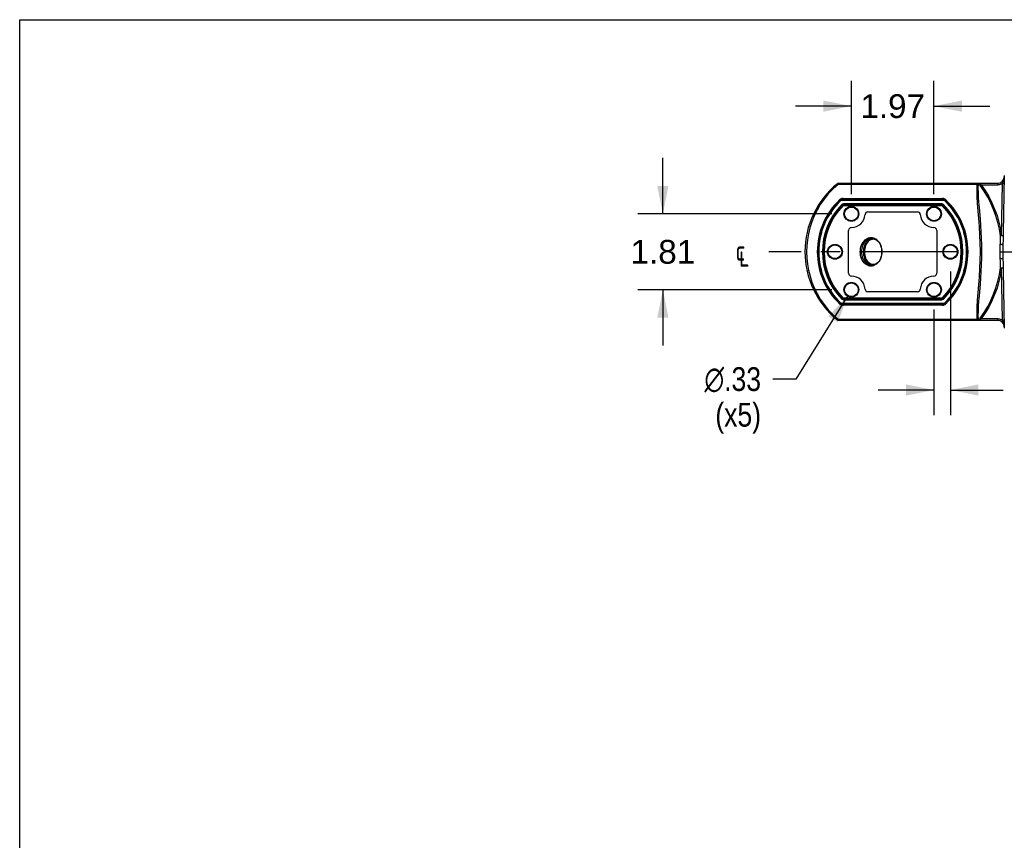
# Model space of a CAD drawing. Header units: inches. Extents: x 0 to 113, y 0 to 73.
# Tile 5 of 12: x 0 to 23, y 54 to 73. Entities that reach past the tile are written whole.
import ezdxf

# ---------------------------------------------------------------- set-up
doc = ezdxf.new("R2010")
doc.units = ezdxf.units.IN
doc.header["$LTSCALE"] = 6.233333
doc.header["$MEASUREMENT"] = 0
doc.linetypes.add('CENTER', pattern=[0.6, 0.375, -0.075, 0.075, -0.075])
doc.layers.get('0').update_dxf_attribs({"linetype": 'CONTINUOUS'})
doc.layers.add('DEFAULT_1', color=7, linetype='CENTER')
doc.styles.get("Standard").update_dxf_attribs({"font": 'arial.ttf'})
doc.styles.add('TEXTSTYLE_1', font='gdt', dxfattribs={"width": 0.8})
doc.dimstyles.new('DIMSTYLE_1', dxfattribs={"dimtxt": 0.566667, "dimasz": 0.666667, "dimexe": 0.09, "dimexo": 0.07, "dimgap": 0.0425, "dimtad": 0, "dimtih": 1, "dimtoh": 1, "dimzin": 4, "dimdsep": 46, "dimtxsty": 'Standard', "dimblk": '_FILLED', "dimblk1": '_FILLED', "dimblk2": '_FILLED', "dimcen": 0.09, "dimadec": 3, "dimazin": 1, "dimtfac": 1, "dimtdec": 3, "dimtofl": 0, "dimtmove": 0, "dimatfit": 3, "dimldrblk": '_FILLED', "dimfxl": 0, "dimtolj": 1, "dimtzin": 4, "dimarcsym": 0})
doc.dimstyles.new('DIMSTYLE_3', dxfattribs={"dimtxt": 0.566667, "dimasz": 0.666667, "dimexe": 0.09, "dimexo": 0.07, "dimgap": 0.09, "dimtad": 0, "dimtih": 1, "dimtoh": 1, "dimzin": 4, "dimdsep": 46, "dimtxsty": 'Standard', "dimblk": '_FILLED', "dimblk1": '_FILLED', "dimblk2": '_FILLED', "dimcen": 0.09, "dimadec": 3, "dimazin": 1, "dimtfac": 1, "dimtdec": 3, "dimtofl": 0, "dimtmove": 0, "dimatfit": 1, "dimldrblk": '_FILLED', "dimfxl": 0, "dimtolj": 1, "dimtzin": 4, "dimarcsym": 0})

# ---------------------------------------------------------------- blocks, each defined once
blk = doc.blocks.new('_FILLED')
at = {"color": 0, "linetype": 'ByBlock'}
blk.add_solid([(0, 0), (-1, 0.2), (-1, -0.2)], dxfattribs=at)
blk = doc.blocks.new('*D6')
at = {"color": 2, "linetype": 'Continuous'}
for p, q in [((19.838, 69.17), (19.838, 71.872)), ((21.807, 69.17), (21.807, 71.872)), ((19.838, 71.272), (18.505, 71.272)), ((21.807, 71.272), (23.14, 71.272))]:
    blk.add_line(p, q, dxfattribs=at)
at = {"color": 2, "linetype": 'Continuous', "xscale": 0.6666666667, "yscale": 0.6666666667, "zscale": 0.6666666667}
blk.add_blockref('_FILLED', (19.838, 71.272), dxfattribs=at)
at = {"color": 2, "linetype": 'Continuous', "xscale": 0.6666666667, "yscale": 0.6666666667, "zscale": 0.6666666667, "rotation": 180}
blk.add_blockref('_FILLED', (21.807, 71.272), dxfattribs=at)
at = {"color": 2, "linetype": 'Continuous', "insert": (20.823, 71.555), "char_height": 0.5667, "width": 1.5399, "attachment_point": 2, "line_spacing_factor": 0.9}
blk.add_mtext('1.97', dxfattribs=at)
blk = doc.blocks.new('*D7')
at = {"color": 2, "linetype": 'Continuous'}
for p, q in [((15.342, 68.703), (15.342, 70.036)), ((19.372, 68.703), (14.742, 68.703)), ((19.372, 66.892), (14.742, 66.892)), ((15.342, 66.892), (15.342, 65.559))]:
    blk.add_line(p, q, dxfattribs=at)
at = {"color": 2, "linetype": 'Continuous', "xscale": 0.6666666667, "yscale": 0.6666666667, "zscale": 0.6666666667}
for p, rotation in [((15.342, 68.703), 270), ((15.342, 66.892), 90)]:
    blk.add_blockref('_FILLED', p, dxfattribs=dict(at, rotation=rotation))
at = {"color": 2, "linetype": 'Continuous', "insert": (15.342, 68.081), "char_height": 0.5667, "width": 1.5399, "attachment_point": 2, "line_spacing_factor": 0.9}
blk.add_mtext('1.81', dxfattribs=at)
blk = doc.blocks.new('*D8')
at = {"color": 2, "linetype": 'Continuous'}
for p, q in [((22.201, 67.331), (22.201, 63.901)), ((21.807, 66.425), (21.807, 63.901)), ((21.807, 64.501), (20.474, 64.501)), ((22.201, 64.501), (23.458, 64.501))]:
    blk.add_line(p, q, dxfattribs=at)
at = {"color": 2, "linetype": 'Continuous', "xscale": 0.6666666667, "yscale": 0.6666666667, "zscale": 0.6666666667}
blk.add_blockref('_FILLED', (21.807, 64.501), dxfattribs=at)
at = {"color": 2, "linetype": 'Continuous', "xscale": 0.6666666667, "yscale": 0.6666666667, "zscale": 0.6666666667, "rotation": 180}
blk.add_blockref('_FILLED', (22.201, 64.501), dxfattribs=at)
at = {"color": 2, "linetype": 'Continuous', "insert": (23.741, 64.784), "char_height": 0.5667, "width": 1.75477, "attachment_point": 1, "line_spacing_factor": 0.9}
blk.add_mtext('.39\\PTYP.', dxfattribs=at)
blk = doc.blocks.new('*D9')
at = {"color": 2, "linetype": 'Continuous'}
for p, q in [((19.752, 66.753), (18.516, 64.762)), ((18.516, 64.762), (17.966, 64.762))]:
    blk.add_line(p, q, dxfattribs=at)
at = {"color": 2, "linetype": 'Continuous', "xscale": 0.6666666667, "yscale": 0.6666666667, "zscale": 0.6666666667, "rotation": 58.167559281}
blk.add_blockref('_FILLED', (19.752, 66.753), dxfattribs=at)
at = {"color": 2, "linetype": 'Continuous', "insert": (17.683, 65.045), "char_height": 0.56667, "width": 1.85518, "attachment_point": 3, "line_spacing_factor": 0.9, "style": 'TEXTSTYLE_1'}
blk.add_mtext('{\\fgdt;n}\\fArial;.33\\P(x5)', dxfattribs=at)

msp = doc.modelspace()

# ---------------------------------------------------------------- linework, layer by layer
at = {"color": 7, "linetype": 'Continuous'}
for p, q in [((0, 0), (0, 73.333)), ((0, 73.333), (113.333, 73.333)), ((23.486, 69.617), (23.454, 67.797)), ((19.529, 69.414), (19.529, 69.431)), ((19.529, 69.431), (23.328, 69.431)), ((19.529, 69.414), (22.838, 69.414)), ((22.838, 69.431), (22.838, 69.414)), ((22.899, 69.409), (22.86, 69.409)), ((22.924, 69.384), (22.936, 69.393)), ((22.936, 69.393), (23.328, 69.393)), ((23.328, 69.431), (23.328, 69.393)), ((23.421, 68.181), (23.443, 69.43)), ((23.443, 69.43), (23.45, 69.446)), ((19.586, 69.047), (19.591, 69.048)), ((19.591, 69.048), (19.596, 69.048)), ((22.049, 69.048), (19.596, 69.048)), ((19.597, 69.028), (19.597, 69.048)), ((19.639, 69.071), (22.006, 69.071)), ((22.049, 69.048), (22.049, 69.028)), ((22.07, 69.053), (22.067, 69.054)), ((19.558, 69.039), (19.566, 69.046)), ((19.57, 69.036), (19.583, 69.023)), ((19.597, 69.028), (22.049, 69.028)), ((19.606, 68.923), (19.635, 68.895)), ((19.62, 68.909), (19.621, 68.909)), ((19.648, 68.921), (19.643, 68.921)), ((19.649, 68.901), (19.648, 68.941)), ((21.997, 68.941), (19.648, 68.941)), ((19.649, 68.921), (19.648, 68.921)), ((21.997, 68.921), (19.649, 68.921)), ((19.649, 68.901), (21.997, 68.901)), ((21.997, 68.941), (21.997, 68.901)), ((21.997, 68.921), (21.997, 68.921)), ((22.011, 68.895), (22.039, 68.923)), ((22.025, 68.909), (22.025, 68.909)), ((22.062, 69.023), (22.076, 69.037)), ((22.068, 69.043), (22.072, 69.041)), ((22.072, 69.041), (22.076, 69.038)), ((22.079, 69.046), (22.088, 69.038)), ((20.232, 68.751), (21.414, 68.751)), ((19.771, 67.286), (19.771, 68.309)), ((20.365, 68.113), (20.337, 68.116)), ((20.36, 68.131), (20.388, 68.119)), ((21.874, 68.309), (21.874, 67.286)), ((23.387, 67.797), (23.394, 68.178)), ((23.398, 68.178), (23.394, 68.178)), ((23.411, 68.18), (23.398, 68.178)), ((23.421, 68.181), (23.411, 68.18)), ((20.05, 67.798), (20.077, 67.798)), ((23.394, 67.417), (23.387, 67.797)), ((23.387, 67.797), (24.657, 67.797)), ((23.454, 67.797), (23.486, 65.978)), ((20.365, 67.482), (20.337, 67.479)), ((20.346, 67.481), (20.365, 67.482)), ((23.411, 67.415), (23.421, 67.414)), ((23.443, 66.165), (23.421, 67.414)), ((19.635, 66.7), (19.606, 66.672)), ((21.414, 66.844), (20.232, 66.844)), ((22.039, 66.672), (22.011, 66.7)), ((19.566, 66.549), (19.558, 66.556)), ((19.583, 66.572), (19.569, 66.558)), ((19.573, 66.554), (19.569, 66.557)), ((19.577, 66.551), (19.573, 66.554)), ((19.576, 66.542), (19.578, 66.541)), ((19.596, 66.546), (22.049, 66.546)), ((19.597, 66.547), (19.597, 66.567)), ((22.049, 66.567), (19.597, 66.567)), ((19.621, 66.686), (19.62, 66.685)), ((22.006, 66.524), (19.639, 66.524)), ((19.648, 66.654), (19.649, 66.694)), ((19.648, 66.674), (19.649, 66.674)), ((21.997, 66.674), (19.648, 66.674)), ((19.648, 66.654), (21.997, 66.654)), ((21.997, 66.694), (19.649, 66.694)), ((21.997, 66.694), (21.997, 66.654)), ((21.997, 66.674), (21.997, 66.674)), ((21.997, 66.674), (22.002, 66.674)), ((22.021, 66.682), (22.025, 66.685)), ((22.025, 66.685), (22.025, 66.686)), ((22.049, 66.567), (22.049, 66.547)), ((22.054, 66.547), (22.049, 66.546)), ((22.059, 66.548), (22.054, 66.547)), ((22.075, 66.558), (22.062, 66.572)), ((22.087, 66.556), (22.079, 66.549)), ((19.402, 66.296), (19.529, 66.181)), ((19.529, 66.164), (19.529, 66.181)), ((22.838, 66.181), (19.529, 66.181)), ((19.529, 66.164), (23.328, 66.164)), ((22.86, 66.186), (22.899, 66.186)), ((22.914, 66.218), (22.92, 66.214)), ((23.328, 66.202), (22.936, 66.202)), ((23.328, 66.202), (23.328, 66.164))]:
    msp.add_line(p, q, dxfattribs=at)
for points in [[(23.45, 69.446), (23.463, 69.481), (23.469, 69.5), (23.475, 69.519), (23.48, 69.54), (23.484, 69.562), (23.485, 69.586)], [(19.529, 69.414), (19.402, 69.299), (19.287, 69.179), (19.186, 69.054), (19.096, 68.924), (19.018, 68.79), (18.951, 68.653), (18.895, 68.513), (18.849, 68.371), (18.814, 68.228), (18.789, 68.084), (18.774, 67.939), (18.769, 67.793), (18.775, 67.649), (18.79, 67.504), (18.815, 67.36), (18.851, 67.218), (18.896, 67.077), (18.952, 66.939), (19.019, 66.803), (19.097, 66.669), (19.186, 66.54), (19.288, 66.415), (19.402, 66.296)], [(19.519, 69.421), (19.515, 69.423), (19.511, 69.424), (19.507, 69.424), (19.504, 69.422)], [(19.529, 69.414), (19.524, 69.418), (19.519, 69.421)], [(22.878, 68.593), (22.85, 68.951), (22.84, 69.115), (22.836, 69.27), (22.838, 69.414)], [(22.838, 69.431), (22.843, 69.431), (22.847, 69.429), (22.851, 69.425), (22.855, 69.421), (22.858, 69.416), (22.86, 69.409)], [(22.86, 69.409), (22.857, 69.41), (22.853, 69.411), (22.85, 69.412), (22.846, 69.413), (22.842, 69.413), (22.838, 69.414)], [(22.86, 69.409), (22.857, 69.314), (22.859, 69.21), (22.864, 69.098), (22.872, 68.978), (22.882, 68.851), (22.906, 68.574)], [(22.899, 69.409), (22.898, 69.415), (22.898, 69.42), (22.898, 69.425), (22.897, 69.428), (22.896, 69.43), (22.896, 69.431)], [(22.896, 69.431), (22.901, 69.43), (22.906, 69.428), (22.911, 69.425), (22.915, 69.42), (22.918, 69.415), (22.921, 69.409)], [(22.91, 69.382), (22.906, 69.388), (22.904, 69.393), (22.901, 69.399), (22.9, 69.404), (22.899, 69.409)], [(22.899, 69.409), (22.902, 69.409), (22.905, 69.408), (22.909, 69.408), (22.913, 69.408), (22.917, 69.409), (22.921, 69.409)], [(23.394, 68.178), (23.368, 68.339), (23.332, 68.498), (23.285, 68.654), (23.23, 68.807), (23.164, 68.957), (23.09, 69.102), (23.006, 69.242), (22.91, 69.382)], [(22.914, 69.376), (22.917, 69.379), (22.924, 69.384)], [(22.936, 69.393), (22.932, 69.395), (22.929, 69.398), (22.926, 69.4), (22.924, 69.403), (22.922, 69.406), (22.921, 69.409)], [(22.936, 69.393), (23.029, 69.256), (23.114, 69.115), (23.189, 68.969), (23.255, 68.817), (23.312, 68.663), (23.358, 68.504), (23.395, 68.344), (23.421, 68.181)], [(23.443, 69.43), (23.426, 69.419), (23.408, 69.409), (23.388, 69.402), (23.369, 69.397), (23.348, 69.394), (23.328, 69.393)], [(23.443, 69.43), (23.451, 69.43), (23.465, 69.43)], [(23.465, 69.43), (23.47, 69.43), (23.475, 69.43), (23.479, 69.43), (23.482, 69.43), (23.482, 69.43)], [(19.578, 69.054), (19.576, 69.053), (19.574, 69.052), (19.572, 69.051), (19.57, 69.049), (19.568, 69.048), (19.566, 69.046)], [(22.049, 69.048), (22.054, 69.048), (22.059, 69.047)], [(22.076, 69.049), (22.074, 69.051), (22.072, 69.052), (22.07, 69.053)], [(22.079, 69.046), (22.078, 69.048), (22.076, 69.049)], [(19.569, 69.038), (19.573, 69.041), (19.577, 69.043)], [(19.577, 69.043), (19.582, 69.046), (19.586, 69.047)], [(19.597, 69.028), (19.594, 69.028), (19.592, 69.027), (19.589, 69.027), (19.587, 69.026), (19.585, 69.024), (19.583, 69.023)], [(19.606, 68.923), (19.612, 68.928), (19.619, 68.933), (19.626, 68.936), (19.633, 68.939), (19.641, 68.94), (19.648, 68.941)], [(19.629, 68.916), (19.624, 68.913), (19.62, 68.909)], [(19.629, 68.915), (19.633, 68.918), (19.638, 68.919), (19.643, 68.92)], [(19.649, 68.901), (19.646, 68.901), (19.643, 68.9), (19.641, 68.9), (19.639, 68.898), (19.637, 68.897), (19.635, 68.895)], [(21.997, 68.941), (22.005, 68.94), (22.012, 68.939), (22.02, 68.936), (22.027, 68.933), (22.033, 68.928), (22.039, 68.923)], [(22.007, 68.92), (22.002, 68.921), (21.997, 68.921)], [(22.011, 68.895), (22.009, 68.897), (22.007, 68.898), (22.004, 68.9), (22.002, 68.9), (21.999, 68.901), (21.997, 68.901)], [(22.007, 68.919), (22.012, 68.918), (22.016, 68.915), (22.021, 68.912), (22.025, 68.909)], [(22.062, 69.023), (22.06, 69.024), (22.058, 69.026), (22.056, 69.027), (22.054, 69.027), (22.051, 69.028), (22.049, 69.028)], [(22.059, 69.047), (22.064, 69.046), (22.068, 69.043)], [(22.85, 66.648), (22.879, 67.009), (22.893, 67.2), (22.904, 67.398), (22.912, 67.599), (22.914, 67.802), (22.912, 68.005), (22.904, 68.206), (22.892, 68.402), (22.878, 68.593)], [(22.906, 68.574), (22.917, 68.427), (22.928, 68.275), (22.935, 68.12), (22.941, 67.962), (22.942, 67.804), (22.941, 67.644), (22.936, 67.485), (22.928, 67.328), (22.918, 67.176), (22.906, 67.028), (22.882, 66.748)], [(20.05, 67.798), (20.052, 67.839), (20.057, 67.88), (20.067, 67.92), (20.08, 67.958), (20.097, 67.993), (20.117, 68.026), (20.139, 68.055), (20.163, 68.08), (20.189, 68.101), (20.216, 68.118), (20.245, 68.13), (20.274, 68.138), (20.303, 68.141), (20.332, 68.139), (20.36, 68.131)], [(20.336, 68.117), (20.317, 68.118), (20.288, 68.115), (20.258, 68.107), (20.229, 68.093), (20.201, 68.075), (20.174, 68.052), (20.15, 68.024), (20.129, 67.992), (20.111, 67.957), (20.096, 67.919), (20.086, 67.88), (20.079, 67.839), (20.077, 67.798)], [(20.365, 68.113), (20.346, 68.114), (20.316, 68.111), (20.288, 68.103), (20.26, 68.09), (20.234, 68.072), (20.209, 68.049), (20.187, 68.021), (20.168, 67.99), (20.152, 67.956), (20.139, 67.919), (20.129, 67.88), (20.124, 67.839), (20.122, 67.798)], [(20.574, 67.798), (20.572, 67.837), (20.567, 67.875), (20.559, 67.912), (20.547, 67.948), (20.532, 67.981), (20.514, 68.012), (20.494, 68.039), (20.471, 68.062), (20.446, 68.082), (20.42, 68.097), (20.393, 68.107), (20.365, 68.113)], [(20.388, 68.119), (20.413, 68.103), (20.42, 68.097)], [(23.461, 68.181), (23.46, 68.18), (23.458, 68.179), (23.455, 68.178), (23.45, 68.177), (23.445, 68.176), (23.439, 68.176), (23.431, 68.175), (23.424, 68.175), (23.416, 68.175), (23.408, 68.176), (23.4, 68.177), (23.394, 68.178)], [(23.443, 68.181), (23.429, 68.181), (23.421, 68.181)], [(23.461, 68.181), (23.46, 68.181), (23.458, 68.181), (23.454, 68.181), (23.449, 68.181), (23.443, 68.181)], [(20.568, 67.798), (20.566, 67.837), (20.561, 67.875), (20.552, 67.911), (20.54, 67.946), (20.525, 67.979), (20.507, 68.008), (20.486, 68.033), (20.464, 68.055), (20.439, 68.072), (20.413, 68.084), (20.386, 68.092), (20.359, 68.095), (20.332, 68.092), (20.305, 68.085), (20.279, 68.073), (20.255, 68.056), (20.232, 68.034), (20.211, 68.009), (20.193, 67.98), (20.177, 67.947), (20.165, 67.912), (20.156, 67.875), (20.15, 67.837), (20.148, 67.798)], [(23.418, 67.968), (23.413, 67.968), (23.408, 67.968), (23.403, 67.968), (23.398, 67.968), (23.394, 67.969), (23.39, 67.969)], [(23.457, 67.97), (23.456, 67.97), (23.454, 67.969), (23.451, 67.968), (23.446, 67.968), (23.44, 67.968), (23.433, 67.968), (23.426, 67.967), (23.418, 67.968)], [(20.39, 67.477), (20.363, 67.465), (20.335, 67.457), (20.306, 67.454), (20.277, 67.457), (20.248, 67.464), (20.22, 67.476), (20.192, 67.492), (20.166, 67.513), (20.141, 67.538), (20.119, 67.567), (20.098, 67.6), (20.081, 67.636), (20.067, 67.674), (20.057, 67.715), (20.052, 67.756), (20.05, 67.798)], [(20.077, 67.798), (20.079, 67.756), (20.086, 67.716), (20.096, 67.676), (20.11, 67.639), (20.128, 67.604), (20.149, 67.572), (20.173, 67.545), (20.199, 67.521), (20.227, 67.503), (20.256, 67.489), (20.286, 67.481), (20.316, 67.478), (20.337, 67.479)], [(20.122, 67.798), (20.124, 67.756), (20.129, 67.716), (20.139, 67.676), (20.152, 67.639), (20.168, 67.605), (20.187, 67.574), (20.209, 67.546), (20.234, 67.523), (20.26, 67.505), (20.288, 67.492), (20.316, 67.484), (20.346, 67.481)], [(20.148, 67.798), (20.15, 67.758), (20.156, 67.721), (20.164, 67.684), (20.177, 67.649), (20.192, 67.617), (20.21, 67.588), (20.231, 67.562), (20.253, 67.541), (20.278, 67.524), (20.304, 67.511), (20.33, 67.503), (20.358, 67.501), (20.385, 67.503), (20.412, 67.51), (20.438, 67.523), (20.462, 67.54), (20.485, 67.561), (20.506, 67.586), (20.524, 67.615), (20.54, 67.648), (20.552, 67.683), (20.561, 67.72), (20.566, 67.758), (20.568, 67.798)], [(20.365, 67.482), (20.393, 67.488), (20.42, 67.499), (20.446, 67.514), (20.471, 67.533), (20.494, 67.556), (20.514, 67.584), (20.532, 67.614), (20.547, 67.648), (20.559, 67.683), (20.567, 67.72), (20.572, 67.759), (20.574, 67.798)], [(20.42, 67.498), (20.415, 67.494), (20.39, 67.477)], [(23.421, 67.414), (23.395, 67.251), (23.358, 67.09), (23.312, 66.932), (23.255, 66.777), (23.189, 66.626), (23.114, 66.48), (23.029, 66.338), (22.936, 66.202)], [(23.006, 66.353), (23.09, 66.493), (23.164, 66.638), (23.23, 66.788), (23.285, 66.941), (23.332, 67.097), (23.368, 67.256), (23.394, 67.417)], [(23.418, 67.627), (23.413, 67.627), (23.408, 67.627), (23.403, 67.627), (23.398, 67.627), (23.394, 67.626), (23.39, 67.626)], [(23.394, 67.417), (23.398, 67.418), (23.402, 67.418), (23.406, 67.419), (23.411, 67.419), (23.416, 67.419), (23.421, 67.419)], [(23.394, 67.417), (23.398, 67.417), (23.411, 67.415)], [(23.457, 67.625), (23.456, 67.625), (23.454, 67.626), (23.451, 67.626), (23.446, 67.627), (23.44, 67.627), (23.433, 67.627), (23.426, 67.627), (23.418, 67.627)], [(23.421, 67.419), (23.429, 67.419), (23.436, 67.419), (23.443, 67.419), (23.449, 67.418), (23.454, 67.417), (23.457, 67.416), (23.46, 67.415), (23.461, 67.414)], [(23.421, 67.414), (23.436, 67.414), (23.443, 67.414), (23.449, 67.414), (23.454, 67.414), (23.458, 67.414), (23.46, 67.414), (23.461, 67.414)], [(19.635, 66.7), (19.637, 66.698), (19.639, 66.696), (19.641, 66.695), (19.643, 66.694), (19.646, 66.694), (19.649, 66.694)], [(21.997, 66.694), (21.999, 66.694), (22.002, 66.694), (22.004, 66.695), (22.007, 66.696), (22.009, 66.698), (22.011, 66.7)], [(22.882, 66.748), (22.872, 66.618), (22.864, 66.497), (22.859, 66.384), (22.857, 66.28), (22.86, 66.186)], [(19.566, 66.549), (19.568, 66.547), (19.57, 66.546)], [(19.57, 66.546), (19.572, 66.544), (19.574, 66.543), (19.576, 66.542)], [(19.586, 66.548), (19.582, 66.549), (19.577, 66.551)], [(19.583, 66.572), (19.585, 66.571), (19.587, 66.569), (19.589, 66.568), (19.592, 66.567), (19.594, 66.567), (19.597, 66.567)], [(19.596, 66.546), (19.591, 66.547), (19.586, 66.548)], [(19.648, 66.654), (19.641, 66.655), (19.633, 66.656), (19.626, 66.659), (19.619, 66.662), (19.612, 66.666), (19.606, 66.672)], [(19.62, 66.685), (19.624, 66.682), (19.629, 66.679)], [(19.638, 66.675), (19.633, 66.677), (19.629, 66.679)], [(19.638, 66.675), (19.643, 66.674), (19.648, 66.674)], [(22.039, 66.672), (22.033, 66.666), (22.027, 66.662), (22.02, 66.659), (22.012, 66.656), (22.005, 66.655), (21.997, 66.654)], [(22.021, 66.682), (22.016, 66.679), (22.012, 66.677), (22.007, 66.675), (22.002, 66.674)], [(22.049, 66.567), (22.051, 66.567), (22.054, 66.567), (22.056, 66.568), (22.058, 66.569), (22.06, 66.571), (22.062, 66.572)], [(22.068, 66.551), (22.064, 66.549), (22.059, 66.548)], [(22.067, 66.541), (22.07, 66.542), (22.072, 66.543), (22.074, 66.544), (22.076, 66.546), (22.078, 66.547), (22.079, 66.549)], [(22.076, 66.557), (22.072, 66.554), (22.068, 66.551)], [(22.838, 66.181), (22.836, 66.326), (22.84, 66.481), (22.85, 66.648)], [(22.899, 66.186), (22.9, 66.191), (22.901, 66.196), (22.904, 66.202), (22.906, 66.207), (22.91, 66.213), (23.006, 66.353)], [(19.504, 66.172), (19.507, 66.171), (19.51, 66.171), (19.514, 66.172), (19.519, 66.174)], [(19.519, 66.174), (19.524, 66.177), (19.529, 66.181)], [(22.848, 66.174), (22.846, 66.175), (22.845, 66.176), (22.843, 66.178), (22.841, 66.179), (22.84, 66.18), (22.838, 66.181)], [(22.838, 66.164), (22.84, 66.164), (22.842, 66.165), (22.843, 66.166), (22.845, 66.168), (22.846, 66.171), (22.848, 66.174)], [(22.86, 66.186), (22.858, 66.184), (22.856, 66.182), (22.854, 66.18), (22.852, 66.178), (22.85, 66.176), (22.848, 66.174)], [(22.921, 66.186), (22.918, 66.18), (22.915, 66.175), (22.911, 66.17), (22.906, 66.167), (22.901, 66.164), (22.896, 66.164)], [(22.896, 66.164), (22.896, 66.164), (22.897, 66.167), (22.898, 66.17), (22.898, 66.175), (22.898, 66.18), (22.899, 66.186)], [(22.899, 66.186), (22.902, 66.186), (22.905, 66.187), (22.909, 66.187), (22.913, 66.187), (22.917, 66.186), (22.921, 66.186)], [(22.92, 66.214), (22.932, 66.205), (22.936, 66.202)], [(22.921, 66.186), (22.922, 66.189), (22.924, 66.192), (22.926, 66.194), (22.929, 66.197), (22.932, 66.2), (22.936, 66.202)], [(23.328, 66.202), (23.348, 66.201), (23.369, 66.198), (23.388, 66.193), (23.408, 66.185), (23.426, 66.176), (23.443, 66.165)], [(23.463, 66.114), (23.45, 66.149), (23.443, 66.165)], [(23.482, 66.165), (23.482, 66.165), (23.48, 66.165), (23.476, 66.165), (23.471, 66.165), (23.465, 66.165), (23.459, 66.165), (23.443, 66.165)], [(23.485, 66.009), (23.484, 66.033), (23.48, 66.055), (23.475, 66.076), (23.469, 66.095), (23.463, 66.114)]]:
    msp.add_lwpolyline(points, dxfattribs=at)
for centre, radius in [((19.838, 68.703), 0.177), ((19.838, 68.703), 0.163), ((21.807, 68.703), 0.177), ((21.807, 68.703), 0.163), ((19.445, 67.797), 0.177), ((19.445, 67.797), 0.163), ((22.201, 67.797), 0.177), ((22.201, 67.797), 0.163), ((19.838, 66.892), 0.177), ((19.838, 66.892), 0.163), ((21.807, 66.892), 0.177), ((21.807, 66.892), 0.163)]:
    msp.add_circle(centre, radius, dxfattribs=at)
for centre, radius, start, end in [((23.328, 69.589), 0.157, 270, 359), ((20.823, 67.797), 2.093, 129.0491, 230.9509), ((19.529, 69.392), 0.0394, 90, 129.0491), ((19.639, 68.953), 0.118, 90, 121.236), ((22.006, 68.953), 0.118, 58.7647, 90), ((20.736, 67.797), 1.711, 133.5106, 226.4838), ((20.752, 67.797), 1.714, 133.6391, 226.3609), ((20.752, 67.797), 1.693, 133.6486, 226.3514), ((20.752, 67.797), 1.606, 135.4964, 224.5036), ((20.752, 67.797), 1.586, 135.502, 224.498), ((20.752, 67.797), 1.566, 135.502, 224.498), ((19.639, 68.953), 0.118, 132.7263, 133.5678), ((20.893, 67.797), 1.566, 315.502, 44.498), ((20.893, 67.797), 1.586, 315.502, 44.498), ((20.893, 67.797), 1.606, 315.4964, 44.5036), ((20.893, 67.797), 1.693, 313.6486, 46.3514), ((20.893, 67.797), 1.714, 313.6391, 46.3609), ((20.909, 67.797), 1.711, 313.5106, 46.4838), ((19.838, 68.703), 0.326, 270, 357.134), ((20.232, 68.683), 0.0676, 90, 177.134), ((21.414, 68.683), 0.0676, 2.866, 90), ((21.807, 68.703), 0.326, 182.866, 270), ((19.838, 68.309), 0.0676, 90, 180), ((21.807, 68.309), 0.0676, 0, 90), ((19.838, 67.286), 0.0676, 180, 270), ((19.838, 66.892), 0.326, 2.866, 90), ((21.807, 66.892), 0.326, 90, 177.134), ((21.807, 67.286), 0.0676, 270, 360), ((20.232, 66.912), 0.0676, 182.866, 270), ((21.414, 66.912), 0.0676, 270, 357.134), ((19.639, 66.642), 0.118, 238.7647, 270), ((22.006, 66.642), 0.118, 270, 301.236), ((22.006, 66.642), 0.118, 312.7263, 313.5678), ((19.529, 66.203), 0.0394, 230.9509, 270), ((23.328, 66.006), 0.157, 1, 90)]:
    msp.add_arc(centre, radius, start, end, dxfattribs=at)
at = {"layer": 'DEFAULT_1', "color": 4, "linetype": 'CENTER'}
msp.add_line((22.378, 67.797), (17.869, 67.797), dxfattribs=at)

# ---------------------------------------------------------------- texts
at = {"color": 2, "linetype": 'Continuous', "insert": (17.074, 68.063), "char_height": 0.5667, "width": 0.89722, "attachment_point": 1, "line_spacing_factor": 0.9, "style": 'TEXTSTYLE_1'}
msp.add_mtext('{\\fgdt;q}', dxfattribs=at)

# ---------------------------------------------------------------- dimensions: what is measured, and where the dimension line sits
at = {"color": 2, "linetype": 'Continuous'}
for base, p1, p2, angle, picture, middle in [((19.838, 71.272), (21.807, 69.1), (19.838, 69.1), 180, '*D6', (20.847, 71.269)), ((15.342, 66.892), (19.442, 68.703), (19.442, 66.892), 270, '*D7', (15.312, 67.794))]:
    dim = msp.add_linear_dim(base=base, p1=p1, p2=p2, angle=angle, dimstyle='DIMSTYLE_1', dxfattribs=at)
    dim.commit()
    dim.dimension.update_dxf_attribs({"geometry": picture, "text_midpoint": middle, "dimtype": 160})
dim = msp.add_linear_dim(base=(21.807, 64.501), p1=(22.201, 67.401), p2=(21.807, 66.495), angle=180, text='<>\\PTYP.', dimstyle='DIMSTYLE_1', dxfattribs=at)
dim.commit()
dim.dimension.update_dxf_attribs({"geometry": '*D8', "text_midpoint": (24.619, 64.076), "dimtype": 160})
dim = msp.add_diameter_dim_2p(p1=(19.752, 66.753), p2=(19.924, 67.031), text='%%c<>\\P(x5)', dimstyle='DIMSTYLE_3', override={"dimpost": '<>'}, dxfattribs=at)
dim.commit()
dim.dimension.update_dxf_attribs({"geometry": '*D9', "text_midpoint": (16.755, 64.337), "dimtype": 163})

doc.saveas('drawing.dxf')
